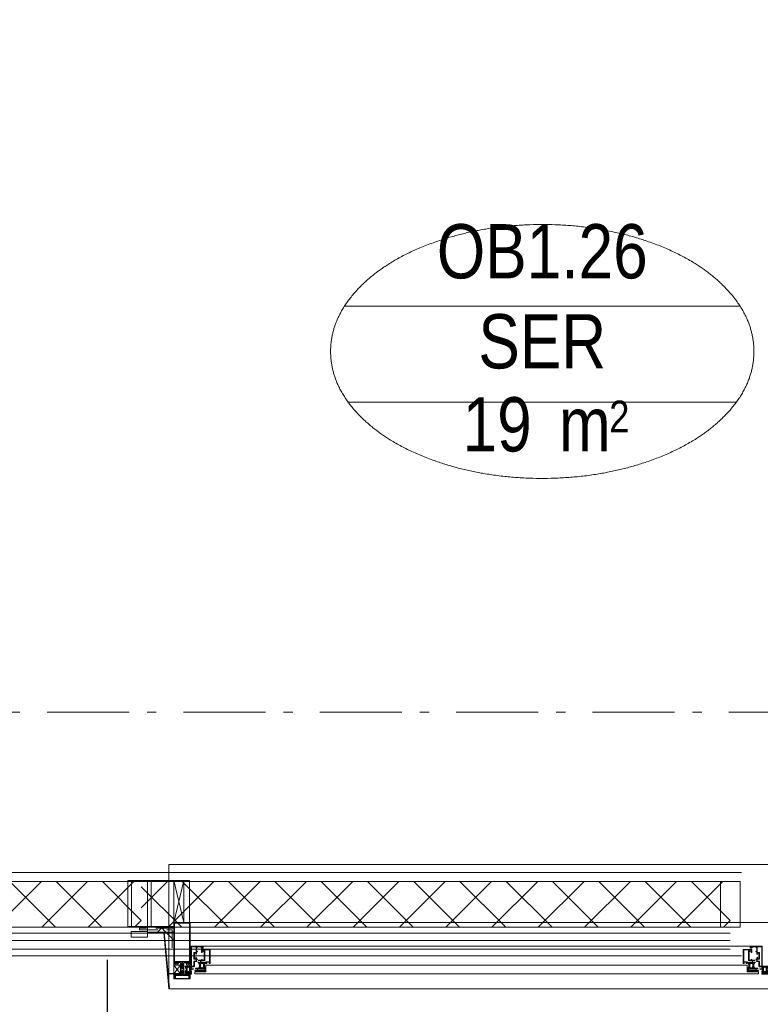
# Model space of a CAD drawing. Header units: millimetres. Extents: x 274611 to 749520, y 175257 to 298905.
# Tile 171 of 251: x 729655 to 731918, y 192616 to 195626. Entities that reach past the tile are written whole.
import ezdxf
from ezdxf.enums import TextEntityAlignment as Align

# ---------------------------------------------------------------- set-up
doc = ezdxf.new("R2010")
doc.units = ezdxf.units.MM
doc.header["$LTSCALE"] = 400
for name, pattern in [('STYLE_01', [0.416641, 0.208282, -0.208359]), ('STYLE_06', [1.041641, 0.625, -0.208282, 0.069427, -0.138931]), ('STYLE_20', [0.208282, 0.138855, -0.069427])]:
    doc.linetypes.add(name, pattern=pattern)
for name, color, linetype, lineweight in [('mat-glas', 5, 'Continuous', 15), ('mat-isolatie PUR', 140, 'Continuous', 15), ('mat-naaldhout', 140, 'Continuous', 15), ('None', 7, 'Continuous', 9), ('Ruimtenummers', 5, 'Continuous', 25)]:
    doc.layers.add(name, color=color, linetype=linetype, lineweight=lineweight)
doc.styles.add('Arial Narrow', font='ARIALN.TTF', dxfattribs={"height": 222.25})

# ---------------------------------------------------------------- blocks, each defined once
blk = doc.blocks.new('*X189')
at = {"layer": 'None', "lineweight": 5}
for p, q in [((22.5, -118.9), (141.4, 0)), ((22.5, -260.3), (162.5, -120.3)), ((22.5, -401.8), (162.5, -261.8)), ((22.5, -543.2), (162.5, -403.2)), ((22.5, -684.6), (162.5, -544.6)), ((22.5, -826), (162.5, -686)), ((22.5, -967.4), (162.5, -827.4)), ((22.5, -1108.9), (162.5, -968.9)), ((22.5, -1250.3), (162.5, -1110.3)), ((22.5, -1391.7), (162.5, -1251.7)), ((22.5, -1533.1), (162.5, -1393.1)), ((22.5, -1674.6), (162.5, -1534.6)), ((38.5, -1800), (162.5, -1676))]:
    blk.add_line(p, q, dxfattribs=at)
at = {"layer": 'None', "lineweight": 13}
for p, q in [((141.4, 0), (162.5, -21.1)), ((22.5, -22.5), (162.5, -162.5)), ((22.5, -163.9), (162.5, -303.9)), ((22.5, -305.3), (162.5, -445.3)), ((22.5, -446.7), (162.5, -586.7)), ((22.5, -588.1), (162.5, -728.1)), ((22.5, -729.5), (162.5, -869.5)), ((22.5, -870.9), (162.5, -1010.9)), ((22.5, -1012.3), (162.5, -1152.3)), ((22.5, -1153.7), (162.5, -1293.7)), ((22.5, -1295.1), (162.5, -1435.1)), ((22.5, -1436.5), (162.5, -1576.5)), ((22.5, -1577.9), (162.5, -1717.9)), ((22.5, -1719.3), (103.2, -1800))]:
    blk.add_line(p, q, dxfattribs=at)
blk = doc.blocks.new('HoutSkeletBouw element 1800mm (2D)')
at = {"layer": 'None', "color": 140, "lineweight": 15}
for p, q in [((-5, -1800), (-5, 0)), ((22.5, -1800), (22.5, 0)), ((162.5, -1800), (162.5, 0)), ((180.5, -1800), (180.5, 0)), ((230, -1800), (230, 0)), ((250, -1800), (250, 0))]:
    blk.add_line(p, q, dxfattribs=at)
at = {"layer": 'None', "color": 140, "linetype": 'Continuous', "lineweight": 15}
for p, q in [((22.5, -1800), (22.5, 0)), ((162.5, -1800), (162.5, 0))]:
    blk.add_line(p, q, dxfattribs=at)
at = {"layer": 'None', "color": 8, "linetype": 'Continuous', "lineweight": 5}
blk.add_line((202.5, 0), (202.5, -1800), dxfattribs=at)
at = {"layer": 'None', "color": 140, "linetype": 'Continuous', "lineweight": 15}
blk.add_lwpolyline([(22.5, 30), (162.5, 30), (162.5, -30), (22.5, -30)], close=True, dxfattribs=at)
at = {"layer": 'None', "color": 140}
blk.add_blockref('*X189', (0, 0), dxfattribs=at)
blk = doc.blocks.new('*U1868')
at = {"layer": 'None', "color": 8, "linetype": 'Continuous', "lineweight": 5}
for p, q in [((43220.9, -35025), (43250.8, -35153)), ((43250.8, -35025), (43220.9, -35153))]:
    blk.add_line(p, q, dxfattribs=at)
blk.add_lwpolyline([(43220.9, -35025), (43250.8, -35025), (43250.8, -35153), (43220.9, -35153)], close=True, dxfattribs=at)
blk = doc.blocks.new('*X1869')
at = {"layer": 'None', "lineweight": 5}
for p, q in [((43170.6, -35182.1), (43187.7, -35165)), ((43196.6, -35182.1), (43179.7, -35165))]:
    blk.add_line(p, q, dxfattribs=at)
blk = doc.blocks.new('*X1870')
at = {"layer": 'None', "lineweight": 5}
blk.add_line((43220.9, -35206.7), (43196.6, -35182.1), dxfattribs=at)
blk = doc.blocks.new('*U1871')
at = {"layer": 'None', "color": 8, "linetype": 'Continuous', "lineweight": 5}
for p, q in [((43220.9, -35283), (43240.9, -35310)), ((43240.9, -35283), (43220.9, -35310))]:
    blk.add_line(p, q, dxfattribs=at)
blk.add_lwpolyline([(43220.9, -35283), (43240.9, -35283), (43240.9, -35310), (43220.9, -35310)], close=True, dxfattribs=at)
blk = doc.blocks.new('*U191')
at = {"layer": 'None', "color": 8, "linetype": 'Continuous', "lineweight": 5, "flags": 128}
for points in [[(-111, 25), (-115, 25), (-115, 25), (-115, 23), (-115, 23), (-114, 21), (-114, 21), (-114, 20), (-114, 20), (-114, 20), (-115, 22), (-115, 24), (-115, 24), (-116, 25), (-116, 25), (-116, 24), (-116, 24), (-116, 22), (-115, 20), (-115, 18), (-116, 18), (-116, 18), (-116, 17), (-115, 17), (-115, 16), (-115, 16), (-116, 16), (-116, 15), (-116, 15), (-115, 15), (-115, 14), (-115, 14), (-116, 13), (-116, 13), (-116, 13), (-115, 13), (-111, 13), (-111, 15), (-111, 15), (-111, 15), (-111, 15), (-109, 15), (-109, 15), (-109, 15), (-108, 16), (-107, 17), (-107, 21), (-108, 21), (-109, 23), (-109, 23), (-109, 22), (-111, 22), (-111, 22), (-111, 22), (-111, 23)], [(-110, 21), (-109, 21), (-108, 20), (-108, 17), (-109, 17), (-110, 17), (-111, 17), (-111, 20)]]:
    blk.add_lwpolyline(points, close=True, dxfattribs=at)
blk = doc.blocks.new('*U192')
at = {"layer": 'None', "color": 8, "linetype": 'Continuous', "lineweight": 5, "flags": 128}
for points in [[(-111, -25), (-115, -25), (-115, -25), (-115, -23), (-115, -23), (-114, -21), (-114, -21), (-114, -20), (-114, -20), (-114, -20), (-115, -22), (-115, -24), (-115, -24), (-116, -25), (-116, -25), (-116, -24), (-116, -24), (-116, -22), (-115, -20), (-115, -18), (-116, -18), (-116, -18), (-116, -17), (-115, -17), (-115, -16), (-115, -16), (-116, -16), (-116, -15), (-116, -15), (-115, -15), (-115, -14), (-115, -14), (-116, -13), (-116, -13), (-116, -13), (-115, -13), (-111, -13), (-111, -15), (-111, -15), (-111, -15), (-111, -15), (-109, -15), (-109, -15), (-109, -15), (-108, -16), (-107, -17), (-107, -21), (-108, -21), (-109, -23), (-109, -23), (-109, -22), (-111, -22), (-111, -22), (-111, -22), (-111, -23)], [(-110, -21), (-109, -21), (-108, -20), (-108, -17), (-109, -17), (-110, -17), (-111, -17), (-111, -20)]]:
    blk.add_lwpolyline(points, close=True, dxfattribs=at)
blk = doc.blocks.new('*U193')
at = {"layer": 'None', "color": 8, "linetype": 'Continuous', "lineweight": 5, "flags": 128}
blk.add_lwpolyline([(-146, -23), (-146, -1), (-145, -1), (-144, 0), (-145, 2), (-146, 2), (-146, 24), (-150, 23), (-150, 23), (-150, 23), (-151, 24), (-151, 24), (-153, 23), (-154, 22), (-156, 22), (-156, 21), (-156, 21), (-155, 21), (-149, 21), (-148, 20), (-148, -20), (-149, -20), (-155, -20), (-156, -20), (-156, -21), (-156, -21), (-154, -22), (-153, -22), (-151, -23), (-151, -23), (-150, -22), (-150, -22), (-150, -22)], close=True, dxfattribs=at)
blk = doc.blocks.new('*U194')
at = {"layer": 'None', "color": 8, "linetype": 'Continuous', "lineweight": 5, "flags": 128}
for points in [[(-124, 5), (-141, 5), (-142, 5), (-142, 4), (-142, 3), (-141, 3), (-140, 3), (-140, 3), (-140, 4), (-136, 4), (-135, 3), (-133, 1), (-133, -1), (-135, -3), (-136, -4), (-140, -4), (-140, -3), (-140, -3), (-141, -3), (-142, -3), (-142, -4), (-142, -5), (-141, -5), (-124, -5), (-124, -3), (-123, -2), (-122, -2), (-121, -2), (-119, -2), (-117, -2), (-117, -2), (-117, -2), (-116, -2), (-114, -2), (-113, -2), (-112, -1), (-112, -1), (-111, 0), (-112, 1), (-112, 1), (-113, 2), (-114, 2), (-116, 2), (-117, 2), (-117, 2), (-117, 2), (-119, 2), (-121, 2), (-122, 2), (-123, 2), (-124, 3)], [(-126, -3), (-126, -4), (-129, -4), (-130, -3), (-130, -3), (-129, -3), (-129, -2), (-128, 0), (-129, 2), (-129, 3), (-130, 3), (-129, 4), (-126, 4), (-126, 3), (-126, 1), (-125, 0), (-126, -2)]]:
    blk.add_lwpolyline(points, close=True, dxfattribs=at)
blk.add_lwpolyline([(-123, -1), (-124, 0), (-123, 1), (-121, 1), (-121, 1), (-119, 1), (-117, 1), (-116, 1), (-116, 1), (-115, 1), (-115, 1), (-113, 1), (-112, 0), (-113, -1), (-115, -1), (-115, -1), (-116, -1), (-116, -1), (-117, -1), (-119, -1), (-120, -1), (-120, -1), (-121, -1), (-121, -1), (-123, -1)], dxfattribs=at)
blk = doc.blocks.new('*U195')
at = {"layer": 'None', "color": 8, "linetype": 'Continuous', "lineweight": 5, "flags": 128}
blk.add_lwpolyline([(-146, 25), (-145, 25), (-144, 26), (-144, 27), (-143, 27), (-143, 27), (-143, 27), (-143, 27), (-143, 27), (-143, 27), (-143, 25), (-144, 24), (-144, 23), (-143, 22), (-143, 22), (-143, 22), (-143, 22), (-143, 22), (-144, 21), (-144, 21), (-144, 21), (-144, 21), (-144, 21), (-143, 20), (-143, 20), (-143, 20), (-143, 20), (-143, 20), (-144, 19), (-144, 19), (-144, 19), (-144, 19), (-143, 18), (-143, 18), (-143, 18), (-143, 18), (-143, 17), (-144, 17), (-144, 17), (-144, 16), (-144, 16), (-143, 16), (-143, 16), (-143, 16), (-143, 15), (-143, 15), (-144, 15), (-144, 15), (-144, 14), (-144, 14), (-144, 14), (-143, 14), (-143, 14), (-143, 13), (-143, 13), (-143, 13), (-143, 13), (-144, 11), (-144, 5), (-144, 3), (-143, 3), (-141, 2), (-139, 2), (-139, 2), (-139, 2), (-139, 3), (-139, 3), (-138, 4), (-138, 3), (-135, 1), (-135, 0), (-135, -1), (-138, -3), (-138, -4), (-139, -3), (-139, -3), (-139, -2), (-139, -2), (-139, -2), (-141, -2), (-143, -3), (-144, -3), (-144, -5), (-144, -11), (-143, -13), (-143, -13), (-143, -13), (-143, -13), (-143, -14), (-143, -14), (-144, -14), (-144, -14), (-144, -14), (-144, -15), (-143, -15), (-143, -15), (-143, -16), (-143, -16), (-143, -16), (-144, -16), (-144, -16), (-144, -17), (-144, -17), (-143, -17), (-143, -18), (-143, -18), (-143, -18), (-143, -18), (-144, -19), (-144, -19), (-144, -19), (-144, -19), (-144, -19), (-143, -20), (-143, -20), (-143, -20), (-143, -20), (-143, -20), (-144, -21), (-144, -21), (-144, -21), (-144, -21), (-144, -21), (-143, -22), (-143, -22), (-143, -22), (-143, -22), (-143, -22), (-144, -23), (-144, -23), (-143, -25), (-143, -27), (-143, -27), (-143, -27), (-143, -27), (-143, -27), (-143, -27), (-144, -27), (-144, -26), (-146, -25), (-146, -2), (-146, -2), (-145, -1), (-144, 0), (-145, 1), (-146, 2), (-146, 2), (-146, 25)], dxfattribs=at)
blk.add_lwpolyline([(-137, -1), (-136, 0), (-137, 1), (-141, 1), (-142, 0), (-141, -1)], close=True, dxfattribs=at)
blk = doc.blocks.new('dorpel 85')
at = {"layer": 'None', "color": 8, "linetype": 'Continuous', "lineweight": 5}
blk.add_lwpolyline([(-152, 24), (-151, 24), (-150, 23), (-146, 24), (-146, 25), (-157, 25), (-158, 25), (-158, 24), (-158, -2.2), (-158, -17), (-158, -18), (-158, -24), (-158, -25), (-153, -25), (-151, -25), (-146, -25), (-146, -24), (-150, -23), (-150, -24), (-153, -24), (-157, -24), (-157, -18), (-157, -17), (-157, 23), (-157, 24)], close=True, dxfattribs=at)
at = {"layer": 'None', "color": 8, "linetype": 'Continuous', "lineweight": 5, "flags": 128}
blk.add_lwpolyline([(14, -24), (14, 24), (13, 25), (12, 25), (-111, 25), (-111, 23), (-110, 22), (-110, 22), (-110, 24), (-107, 24), (-107, 19), (-107, 19), (-107, 19), (-107, 14), (-110, 14), (-110, 15), (-110, 15), (-111, 15), (-111, 11), (-110, 11), (-110, 12), (-108, 12), (-108, 7), (-108, 5), (-109, 5), (-122, 5), (-124, 4), (-123, 3), (-122, 2), (-121, 2), (-121, 3), (-120, 2), (-119, 2), (-119, 3), (-119, 2), (-117, 2), (-117, 3), (-117, 2), (-116, 2), (-115, 3), (-115, 2), (-114, 2), (-114, 3), (-113, 2), (-112, 2), (-112, 3), (-111, 2), (-110, 2), (-110, 3), (-110, 2), (-110, 2), (-108, 1), (-107, 0), (-108, -1), (-110, -2), (-111, -2), (-111, -2), (-111, -2), (-112, -2), (-113, -2), (-113, -2), (-114, -2), (-114, -2), (-115, -2), (-116, -2), (-116, -2), (-117, -2), (-118, -2), (-118, -2), (-118, -2), (-120, -2), (-120, -2), (-120, -2), (-121, -2), (-122, -2), (-122, -2), (-124, -4), (-124, -4), (-122, -5), (-109, -5), (-108, -5), (-108, -6), (-108, -12), (-110, -12), (-110, -11), (-111, -11), (-111, -14), (-110, -15), (-110, -15), (-110, -14), (-107, -14), (-107, -18), (-107, -19), (-107, -19), (-107, -23), (-110, -23), (-110, -22), (-110, -22), (-111, -23), (-111, -25), (12, -25), (13, -25), (14, -24)], dxfattribs=at)
blk.add_lwpolyline([(12, -23), (-105, -23), (-105, 23), (12, 23), (12, 5), (12, 5), (12, -5), (12, -5)], close=True, dxfattribs=at)
at = {"layer": 'None', "color": 3}
for name in ['*U193', '*U195', '*U194', '*U191', '*U192']:
    blk.add_blockref(name, (0, 0), dxfattribs=at)
blk = doc.blocks.new('*U1872')
at = {"layer": 'None', "color": 8, "linetype": 'STYLE_20', "lineweight": 5}
blk.add_lwpolyline([(43220.9, -35170), (43115.9, -35170), (43115.9, -35175), (43215.9, -35175), (43215.9, -35255), (43220.9, -35255)], close=True, dxfattribs=at)
blk = doc.blocks.new('30010-0')
at = {"layer": 'None', "color": 8, "linetype": 'Continuous', "lineweight": 5}
for p, q in [((3, 20), (3, 22)), ((3, 11), (3, 18)), ((3, 6), (3, 9)), ((4, 6), (4, 22)), ((5, 6), (5, 22)), ((6, 18), (6, 22)), ((6, 6), (6, 11)), ((7, 20), (7, 22)), ((8, 21), (8, 22)), ((8, 6), (8, 7)), ((12, 21), (12, 22)), ((12, 6), (12, 7)), ((13, 20), (13, 22)), ((13, 6), (13, 8)), ((14, 6), (14, 22)), ((15, 6), (15, 22)), ((16, 6), (16, 22)), ((17, 20), (17, 22)), ((17, 13), (17, 17)), ((17, 6), (17, 9)), ((18, 14), (18, 16)), ((19, 14), (19, 16)), ((20, 14), (20, 16)), ((21, 14), (21, 16)), ((22, 15), (22, 16)), ((23, 15), (23, 16)), ((24, 14), (24, 16)), ((25, 15), (25, 16))]:
    blk.add_line(p, q, dxfattribs=at)
at = {"layer": 'None', "color": 8, "linetype": 'Continuous', "lineweight": 5, "flags": 128}
for points in [[(20, 22), (27, 22), (28, 23), (29, 24), (29, 37), (30, 38), (34, 38), (35, 38), (36, 39), (36, 39), (36, 40), (36, 40), (36, 40), (35, 40), (35, 40), (35, 43), (36, 44), (37, 44), (38, 45), (37, 45), (35, 45), (35, 50), (34, 52), (33, 52), (33, 48), (32, 47), (30, 47), (29, 48), (29, 63), (30, 64), (32, 64), (33, 63), (33, 61), (34, 61), (35, 62), (35, 68), (37, 68), (38, 69), (37, 70), (35, 70), (35, 80), (36, 80), (36, 80), (37, 80), (37, 81), (35, 81), (35, 83), (50, 83), (50, 81), (49, 81), (49, 80), (49, 80), (50, 80), (50, 79), (51, 79), (51, 79), (52, 79), (52, 80), (51, 80), (51, 81), (52, 81), (52, 83), (54, 83), (54, 81), (54, 81), (54, 80), (54, 80), (54, 79), (54, 79), (55, 79), (55, 83), (55, 84), (54, 85), (20, 85), (19, 84), (18, 83), (18, 82), (19, 82), (19, 66), (18, 66), (18, 65), (19, 65), (19, 37), (18, 37), (18, 36), (19, 36), (19, 25), (18, 24), (1, 24), (0, 24), (0, 22), (0, 22), (1, 21), (1, 21), (1, 18), (2, 18), (2, 18), (3, 19), (3, 20), (3, 20), (3, 20), (3, 20), (2, 20), (2, 20), (2, 22), (1, 22), (2, 22), (8, 22), (8, 23), (9, 22), (9, 22), (9, 22), (7, 21), (6, 20), (7, 20), (10, 21), (13, 20), (14, 20), (13, 21), (12, 21), (12, 21), (11, 22), (11, 22), (11, 22), (12, 23), (12, 22), (19, 22), (19, 22), (18, 22), (18, 20), (18, 20), (18, 20), (17, 20), (17, 20), (17, 20), (17, 19), (18, 18), (18, 18), (19, 18), (20, 21), (20, 21), (20, 22)], [(27, 65), (27, 46), (28, 45), (33, 45), (34, 44), (34, 40), (33, 39), (28, 39), (27, 38), (27, 25), (26, 24), (21, 24), (20, 25), (20, 82), (21, 83), (33, 83), (34, 82), (34, 67), (33, 66), (28, 66)], [(9, 7), (9, 7), (8, 6), (2, 6), (2, 8), (2, 9), (3, 9), (3, 9), (3, 9), (3, 10), (3, 11), (3, 18), (3, 19), (3, 20), (3, 20), (3, 20), (3, 20), (2, 20), (2, 20), (2, 22), (8, 22), (9, 22), (9, 22), (7, 20), (6, 19), (6, 18), (6, 11), (6, 9), (7, 8), (7, 6)], [(17, 5), (17, 2), (3, 2), (3, 5)]]:
    blk.add_lwpolyline(points, close=True, dxfattribs=at)
for points in [[(20, 6), (20, 7), (20, 7), (20, 8), (19, 11), (18, 11), (18, 11), (17, 10), (17, 9), (17, 9), (18, 9), (18, 9), (18, 9), (18, 9), (18, 7), (19, 7), (19, 6), (12, 6), (12, 6), (11, 6), (11, 7), (11, 7), (13, 8), (14, 9), (13, 9), (10, 8), (7, 9), (6, 9), (7, 8), (8, 7), (8, 7), (9, 7), (9, 7), (9, 6), (8, 6), (8, 6), (2, 6), (1, 7), (2, 7), (2, 9), (2, 9), (3, 9), (3, 9), (3, 9), (3, 10), (2, 11), (2, 11), (1, 11), (0, 8), (1, 7), (0, 7), (0, 6), (0, 5), (1, 5), (1, 5), (2, 4), (2, 2), (1, 2), (0, 1), (0, 0), (1, 0), (20, 0), (20, 0), (20, 1), (19, 2), (19, 2), (19, 4), (19, 5), (19, 5), (20, 5), (20, 5), (20, 6)], [(12, 7), (12, 6), (18, 6), (18, 8), (18, 9), (18, 9), (17, 9), (17, 9), (17, 9), (17, 10), (17, 11), (17, 13), (18, 14), (20, 14), (23, 15), (23, 15), (23, 15), (23, 14), (25, 15), (26, 15), (26, 16), (26, 16), (26, 16), (18, 16), (18, 17), (17, 18), (17, 19), (17, 20), (17, 20), (18, 20), (18, 20), (18, 20), (18, 22), (12, 22), (12, 22), (12, 22), (13, 20), (14, 19), (14, 18), (14, 11), (14, 9), (13, 8), (12, 7)]]:
    blk.add_lwpolyline(points, dxfattribs=at)
blk = doc.blocks.new('30009-0')
at = {"layer": 'None', "color": 8, "linetype": 'Continuous', "lineweight": 5, "flags": 128}
for points in [[(32, 24), (34, 24), (34, 23), (34, 22), (35, 22), (36, 22), (37, 22), (37, 23), (36, 23), (36, 26), (45, 26), (45, 23), (44, 23), (44, 22), (45, 22), (47, 22), (47, 64), (46, 65), (45, 65), (21, 65), (20, 64), (20, 56), (20, 56), (22, 56), (22, 57), (22, 59), (23, 59), (23, 61), (22, 61), (22, 61), (22, 63), (22, 64), (27, 64), (28, 63), (28, 61), (27, 61), (26, 61), (26, 59), (28, 59), (28, 46), (28, 46), (28, 45), (28, 32), (22, 32), (22, 34), (22, 34), (20, 34), (20, 34), (20, 32), (12, 32), (11, 32), (11, 31), (12, 30), (13, 30), (13, 31), (16, 31), (17, 30), (17, 26), (16, 25), (16, 25), (11, 25), (11, 26), (11, 26), (10, 25), (10, 24), (10, 24), (11, 24), (12, 23), (12, 23), (12, 22), (13, 20), (13, 19), (14, 19), (15, 20), (15, 21), (15, 21), (14, 21), (14, 21), (14, 22), (14, 22), (13, 23), (13, 23), (13, 24), (19, 24), (20, 24), (20, 24), (20, 23), (20, 23), (19, 22), (18, 21), (18, 21), (22, 22), (25, 21), (25, 21), (24, 22), (23, 23), (23, 23), (23, 23), (23, 23), (23, 24), (23, 24), (24, 24), (30, 24), (30, 23), (30, 23), (29, 22), (28, 21), (28, 20), (29, 19), (30, 19), (30, 20), (31, 22), (31, 23), (31, 23), (32, 24)], [(11, 8), (9, 8), (8, 8), (2, 8), (2, 8), (2, 7), (3, 6), (3, 6), (3, 7), (6, 7), (7, 6), (7, 2), (6, 2), (2, 2), (2, 2), (1, 2), (0, 1), (0, 1), (1, 0), (31, 0), (32, 1), (32, 8), (31, 8), (31, 9), (31, 9), (30, 12), (30, 12), (29, 12), (28, 11), (28, 10), (29, 10), (29, 10), (29, 10), (29, 10), (30, 9), (30, 8), (30, 8), (24, 8), (23, 7), (23, 8), (23, 8), (23, 8), (24, 9), (25, 10), (25, 10), (22, 9), (18, 10), (18, 10), (19, 9), (20, 9), (20, 9), (20, 8), (20, 8), (20, 8), (20, 7), (19, 8), (13, 8), (13, 8), (13, 9), (14, 10), (14, 10), (14, 10), (14, 10), (15, 10), (15, 11), (14, 12), (13, 12), (13, 12), (12, 9), (12, 9), (12, 8), (11, 8)], [(8, 2), (8, 6), (30, 6), (30, 2), (8, 2)], [(20, 23), (20, 24), (20, 24), (14, 24), (14, 22), (14, 22), (14, 21), (14, 21), (15, 21), (15, 21), (14, 19), (14, 12), (15, 11), (15, 10), (15, 10), (14, 10), (14, 10), (14, 10), (14, 10), (14, 8), (20, 8), (20, 8), (20, 8), (18, 10), (18, 8), (18, 10), (18, 11), (17, 12), (17, 20), (17, 21), (18, 21), (20, 23)], [(23, 23), (23, 24), (23, 24), (29, 24), (29, 22), (29, 22), (29, 21), (29, 21), (28, 21), (28, 21), (29, 19), (29, 12), (28, 11), (28, 10), (28, 10), (29, 10), (29, 10), (29, 10), (29, 10), (29, 8), (23, 8), (23, 8), (23, 8), (25, 10), (25, 8), (25, 10), (26, 11), (26, 12), (26, 20), (26, 21), (25, 21), (23, 23)]]:
    blk.add_lwpolyline(points, dxfattribs=at)
blk.add_lwpolyline([(30, 32), (30, 63), (31, 64), (44, 64), (45, 63), (45, 28), (44, 27), (35, 27), (34, 26), (33, 25), (19, 25), (18, 26), (18, 29), (19, 30), (28, 30), (29, 31)], close=True, dxfattribs=at)
blk = doc.blocks.new('*U1922')
at = {"layer": 'None', "color": 4, "linetype": 'Continuous', "lineweight": 15}
blk.add_line((44973.1, -35284.5), (44972.1, -35283.5), dxfattribs=at)
at = {"layer": 'None', "color": 7, "xscale": -1}
for name, p in [('30009-0', (45007.1, -35300.5)), ('30010-0', (45037.1, -35310.5))]:
    blk.add_blockref(name, p, dxfattribs=at)
blk = doc.blocks.new('*U1932')
at = {"layer": 'None', "color": 4, "linetype": 'Continuous', "lineweight": 15}
blk.add_line((43318.9, -35284.5), (43319.9, -35283.5), dxfattribs=at)
at = {"layer": 'None', "color": 7}
for name, p in [('30010-0', (43254.9, -35310.5)), ('30009-0', (43284.9, -35300.5))]:
    blk.add_blockref(name, p, dxfattribs=at)
blk = doc.blocks.new('*U2023')
at = {"layer": 'mat-glas', "color": 140, "linetype": 'Continuous', "lineweight": 15}
blk.add_lwpolyline([(43284.9, -35304), (43318.9, -35304), (43318.9, -35283), (44973.1, -35283), (44973.1, -35304), (45007.1, -35304), (45007.1, -35310), (43284.9, -35310)], close=True, dxfattribs=at)
at = {"layer": 'mat-glas', "color": 8, "lineweight": 5}
blk.add_lwpolyline([(43258.9, -35287), (43272.9, -35287), (43272.9, -35304), (43258.9, -35304)], close=True, dxfattribs=at)
at = {"layer": 'mat-isolatie PUR', "color": 140, "linetype": 'Continuous', "lineweight": 15}
blk.add_lwpolyline([(43139.9, -35165), (43220.9, -35165), (43220.9, -35182.1), (43139.9, -35182.1)], close=True, dxfattribs=at)
at = {"layer": 'mat-isolatie PUR', "lineweight": 15}
blk.add_lwpolyline([(43191.6, -35182.1), (43203, -35308.5), (43220.9, -35308.5), (43220.9, -35182.1)], close=True, dxfattribs=at)
at = {"layer": 'mat-naaldhout', "color": 140, "linetype": 'Continuous', "lineweight": 15}
for points in [[(43139.9, -35025), (43139.9, -35165), (43079.9, -35165), (43079.9, -35025)], [(43139.9, -35025), (43139.9, -35165), (43220.9, -35165), (43220.9, -35025)], [(43139.9, -35198), (43139.9, -35180), (43089.9, -35180), (43089.9, -35198)]]:
    blk.add_lwpolyline(points, close=True, dxfattribs=at)
at = {"layer": 'None', "color": 43, "linetype": 'Continuous', "lineweight": 9}
for p, q in [((43205.4, -34975.5), (43205.4, -35355.5)), ((58111.1, -34975.5), (43205.4, -34975.5)), ((58491.1, -35355.5), (43205.4, -35355.5))]:
    blk.add_line(p, q, dxfattribs=at)
at = {"layer": 'None', "color": 8, "linetype": 'Continuous', "lineweight": 5}
for p, q in [((43269.9, -35153), (58279.1, -35153)), ((44983.1, -35225), (43308.9, -35225))]:
    blk.add_line(p, q, dxfattribs=at)
at = {"layer": 'None', "color": 8, "linetype": 'STYLE_01', "lineweight": 5}
for points in [[(43205.4, -35000), (58136.1, -35000), (58136.1, -20069.5)], [(43205.4, -35255), (58391.1, -35255), (58391.1, -20069.5)]]:
    blk.add_lwpolyline(points, dxfattribs=at)
at = {"layer": 'None', "color": 140, "linetype": 'Continuous', "lineweight": 15}
for points in [[(43250.8, -35025), (43268.8, -35025), (43268.8, -35153), (43250.8, -35153)], [(43205.4, -35355), (43207.4, -35355), (43191.6, -35182.1), (43139.9, -35182.1), (43139.9, -35184.1), (43189.8, -35184.1)], [(43205.9, -35308.5), (43240.9, -35308.5), (43240.9, -35310), (43205.9, -35310)]]:
    blk.add_lwpolyline(points, close=True, dxfattribs=at)
at = {"layer": 'mat-isolatie PUR', "color": 140}
blk.add_blockref('*X1869', (0, 0), dxfattribs=at)
at = {"layer": 'mat-isolatie PUR'}
blk.add_blockref('*X1870', (0, 0), dxfattribs=at)
at = {"layer": 'None', "color": 7}
for name in ['*U1868', '*U1872', '*U1932', '*U1922', '*U1871']:
    blk.add_blockref(name, (0, 0), dxfattribs=at)
at = {"layer": 'None', "color": 7, "xscale": -1, "rotation": 270}
blk.add_blockref('dorpel 85', (43245.9, -35167), dxfattribs=at)
blk = doc.blocks.new('Ruimtenummer UV 50')
at = {"layer": 'Ruimtenummers', "color": 8, "lineweight": 5}
for p, q in [((602.2, 156.5), (-602.3, 156.5)), ((594.7, -137.5), (-594.8, -137.5))]:
    blk.add_line(p, q, dxfattribs=at)
blk.add_open_spline([(-323.4, 353.8), (-173.3, 405.8), (173.3, 405.8), (323.4, 353.8), (473.5, 301.8), (560.1, 211.8), (646.8, 121.7), (646.8, 17.7), (646.8, -86.3), (560.1, -176.3), (473.5, -266.4), (323.4, -318.4), (173.3, -370.4), (-173.3, -370.4), (-323.4, -318.4), (-473.5, -266.4), (-560.2, -176.3), (-646.8, -86.3), (-646.8, 17.7), (-646.8, 121.7), (-560.2, 211.8), (-473.5, 301.8), (-323.4, 353.8)], degree=2, knots=[0, 0, 0, 0.09962, 0.19924, 0.19924, 0.283607, 0.283607, 0.349619, 0.349619, 0.415638, 0.415638, 0.5, 0.5, 0.59962, 0.69924, 0.69924, 0.783607, 0.783607, 0.849619, 0.849619, 0.915638, 0.915638, 1, 1, 1], dxfattribs=at)
at = {"layer": 'Ruimtenummers', "attachment_point": 2, "style": 'Arial Narrow'}
for s, insert, char_height in [(' 2', (220.1, -132.8), 96.8), (' m', (103.6, -122.2), 165.95)]:
    blk.add_mtext(s, dxfattribs=dict(at, insert=insert, char_height=char_height))
at = {"layer": 'Ruimtenummers', "style": 'Arial Narrow'}
for tag, p in [('Nummer', (0, 406.9)), ('Naam', (0, 131.7)), ('Oppervlak', (-137.9, -122.2))]:
    blk.add_attdef(tag, text='', height=165.9, dxfattribs=at).set_placement(p, align=Align.TOP_CENTER)

msp = doc.modelspace()

# ---------------------------------------------------------------- linework, layer by layer
at = {"layer": 'None', "color": 43, "linetype": 'STYLE_06', "lineweight": 9}
msp.add_line((749155.23053, 193508.74408), (715435.32989, 193508.74408), dxfattribs=at)
at = {"layer": 'None', "color": 92, "linetype": 'STYLE_06', "lineweight": 25}
msp.add_line((729923.14025, 191251.55658), (729923.14025, 192751.55658), dxfattribs=at)

# ---------------------------------------------------------------- block references
at = {"layer": 'None', "color": 7}
msp.add_blockref('*U2023', (686905.23053, 228018.74408), dxfattribs=at)
at = {"layer": 'None', "color": 7, "rotation": 270}
for p in [(730026.28989, 193013.74408), (731826.28989, 193013.74408)]:
    msp.add_blockref('HoutSkeletBouw element 1800mm (2D)', p, dxfattribs=at)
at = {"layer": 'Ruimtenummers'}
msp.add_blockref('Ruimtenummer UV 50', (731251.82571, 194594.07462), dxfattribs=at).add_auto_attribs({'Nummer': 'OB1.26', 'Naam': 'SER', 'Oppervlak': '19'})

doc.saveas('drawing.dxf')
